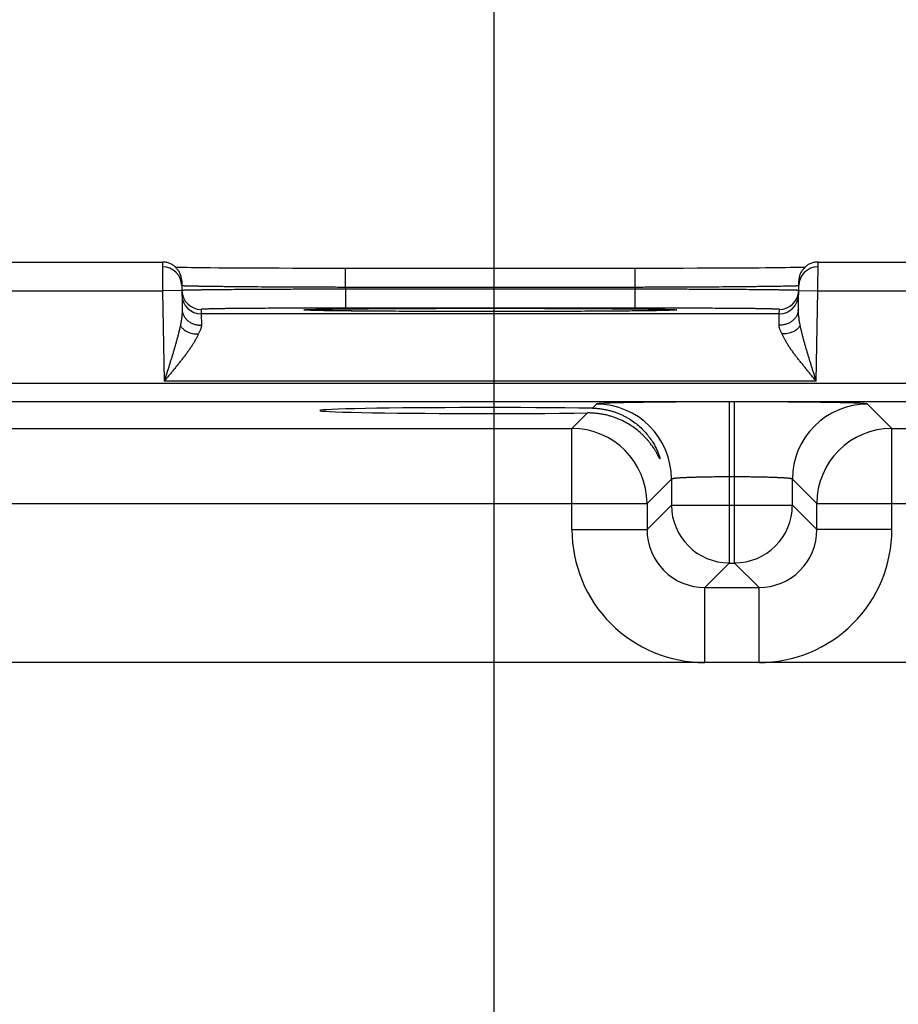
# Model space of a CAD drawing. Header units: inches. Extents: x 0 to 34, y 0 to 22.
# Tile 173 of 224: x 14.8 to 15.7, y 17.9 to 18.9. Entities that reach past the tile are written whole.
import ezdxf

# ---------------------------------------------------------------- set-up
doc = ezdxf.new("R2010")
doc.units = ezdxf.units.IN
doc.header["$LTSCALE"] = 1.87
doc.header["$MEASUREMENT"] = 0
doc.layers.get('0').update_dxf_attribs({"linetype": 'CONTINUOUS'})
doc.layers.add('DETAIL', color=7, linetype='CONTINUOUS')
doc.layers.add('DIMENSIONS', color=7, linetype='CONTINUOUS')
doc.styles.get("Standard").update_dxf_attribs({"font": 'txt', "width": 0.8})
doc.dimstyles.new('DIMSTYLE_1', dxfattribs={"dimtxt": 0.125, "dimasz": 0.18, "dimexe": 0.125, "dimexo": 0.0625, "dimgap": 0.03125, "dimtad": 0, "dimtih": 1, "dimtoh": 1, "dimdec": 3, "dimzin": 4, "dimdsep": 46, "dimtxsty": 'STANDARD', "dimblk": '_FILLED', "dimblk1": '_FILLED', "dimblk2": '_FILLED', "dimcen": 0.09, "dimadec": 0, "dimazin": 0, "dimtp": 0.01, "dimtm": 0.01, "dimtfac": 1, "dimtdec": 3, "dimtofl": 0, "dimtmove": 0, "dimatfit": 3, "dimldrblk": '_FILLED', "dimfxl": 1, "dimtolj": 1, "dimtzin": 4, "dimarcsym": 0})
doc.dimstyles.get("Standard").update_dxf_attribs({"dimtxt": 0.125, "dimasz": 0.18, "dimexe": 0.125, "dimexo": 0.0625, "dimgap": 0.09, "dimtad": 0, "dimtih": 1, "dimtoh": 1, "dimdec": 3, "dimzin": 4, "dimdsep": 46, "dimtxsty": 'STANDARD', "dimblk": '_FILLED', "dimblk1": '_FILLED', "dimblk2": '_FILLED', "dimcen": 0.09, "dimadec": 0, "dimazin": 0, "dimtol": 1, "dimtp": 0.01, "dimtm": 0.01, "dimtfac": 1, "dimtdec": 3, "dimtofl": 0, "dimtmove": 0, "dimatfit": 3, "dimldrblk": '_FILLED', "dimfxl": 1, "dimtolj": 1, "dimtzin": 4, "dimarcsym": 0})

# ---------------------------------------------------------------- blocks, each defined once
blk = doc.blocks.new('*D24')
at = {"layer": 'DIMENSIONS', "color": 2, "linetype": 'CONTINUOUS'}
blk.add_line((15.3238, 17.4359), (15.3238, 19.3691), dxfattribs=at)
at = {"layer": 'DIMENSIONS', "color": 2, "linetype": 'CONTINUOUS', "insert": (15.2613, 19.4316), "char_height": 0.125, "width": 1.425, "attachment_point": 1, "rotation": 90, "line_spacing_factor": 0.9}
blk.add_mtext('9.671{\\Ftxt.shx;\\W1.000000;\\H0.125000; }[245.64]', dxfattribs=at)
blk = doc.blocks.new('_FILLED')
at = {"color": 0, "linetype": 'BYBLOCK'}
blk.add_solid([(0, 0), (-1, 0.1736), (-1, -0.1736)], dxfattribs=at)
blk = doc.blocks.new('*D25')
at = {"layer": 'DIMENSIONS', "color": 2, "linetype": 'CONTINUOUS'}
blk.add_line((20.5448, 17.4359), (20.5448, 19.3691), dxfattribs=at)
at = {"layer": 'DIMENSIONS', "color": 2, "linetype": 'CONTINUOUS', "insert": (20.4823, 19.4316), "char_height": 0.125, "width": 1.525, "attachment_point": 1, "rotation": 90, "line_spacing_factor": 0.9}
blk.add_mtext('14.892{\\Ftxt.shx;\\W1.000000;\\H0.125000; }[378.26]', dxfattribs=at)
blk = doc.blocks.new('*D31')
at = {"layer": 'DIMENSIONS', "color": 2, "linetype": 'CONTINUOUS'}
blk.add_line((21.7817, 18.0417), (21.7817, 19.3691), dxfattribs=at)
at = {"layer": 'DIMENSIONS', "color": 2, "linetype": 'CONTINUOUS', "insert": (21.7192, 19.4316), "char_height": 0.125, "width": 1.525, "attachment_point": 1, "rotation": 90, "line_spacing_factor": 0.9}
blk.add_mtext('16.129{\\Ftxt.shx;\\W1.000000;\\H0.125000; }[409.67]', dxfattribs=at)

msp = doc.modelspace()

# ---------------------------------------------------------------- linework, layer by layer
at = {"color": 7, "linetype": 'CONTINUOUS'}
for p, q in [((14.7302, 18.6816), (14.9792, 18.6816)), ((14.9792, 18.6816), (14.9794, 18.6516)), ((15.66, 18.6516), (15.6602, 18.6816)), ((15.6602, 18.6816), (15.9092, 18.6816)), ((14.996, 18.676), (14.9931, 18.676)), ((15, 18.6759), (14.996, 18.676)), ((15.0048, 18.6758), (15, 18.6759)), ((15.0092, 18.6757), (15.0048, 18.6758)), ((15.0146, 18.6757), (15.0092, 18.6757)), ((15.0211, 18.6756), (15.0146, 18.6757)), ((15.0287, 18.6755), (15.0211, 18.6756)), ((15.0376, 18.6754), (15.0287, 18.6755)), ((15.0446, 18.6754), (15.0376, 18.6754)), ((15.0523, 18.6753), (15.0446, 18.6754)), ((15.0605, 18.6753), (15.0523, 18.6753)), ((15.0689, 18.6752), (15.0605, 18.6753)), ((15.0776, 18.6752), (15.0689, 18.6752)), ((15.0866, 18.6751), (15.0776, 18.6752)), ((15.1004, 18.6751), (15.0866, 18.6751)), ((15.1147, 18.675), (15.1004, 18.6751)), ((15.1294, 18.675), (15.1147, 18.675)), ((15.1443, 18.675), (15.1294, 18.675)), ((15.1594, 18.675), (15.1443, 18.675)), ((15.4701, 18.675), (15.1594, 18.675)), ((15.1693, 18.6553), (15.1693, 18.675)), ((15.4701, 18.6553), (15.4701, 18.675)), ((15.4851, 18.675), (15.4701, 18.675)), ((15.5001, 18.675), (15.4851, 18.675)), ((15.515, 18.675), (15.5001, 18.675)), ((15.5485, 18.6751), (15.5344, 18.6751)), ((15.5575, 18.6752), (15.5485, 18.6751)), ((15.5664, 18.6752), (15.5575, 18.6752)), ((15.575, 18.6752), (15.5664, 18.6752)), ((15.5832, 18.6753), (15.575, 18.6752)), ((15.5912, 18.6754), (15.5832, 18.6753)), ((15.5988, 18.6754), (15.5912, 18.6754)), ((15.6059, 18.6755), (15.5988, 18.6754)), ((15.6123, 18.6755), (15.6059, 18.6755)), ((15.6201, 18.6756), (15.6123, 18.6755)), ((15.6264, 18.6757), (15.6201, 18.6756)), ((15.6315, 18.6758), (15.6264, 18.6757)), ((15.6358, 18.6758), (15.6315, 18.6758)), ((15.6394, 18.6759), (15.6358, 18.6758)), ((15.6434, 18.676), (15.6394, 18.6759)), ((15.6463, 18.676), (15.6434, 18.676)), ((14.9992, 18.662), (14.9997, 18.6322)), ((15.6397, 18.6322), (15.6402, 18.662)), ((14.73, 18.6516), (14.9794, 18.6516)), ((14.9994, 18.652), (14.9794, 18.6516)), ((14.9794, 18.6516), (14.981, 18.5578)), ((15.4701, 18.6553), (15.1693, 18.6553)), ((15.1693, 18.6553), (15.1693, 18.6534)), ((15.47, 18.6534), (15.1693, 18.6534)), ((15.1693, 18.6534), (15.1694, 18.6337)), ((15.4701, 18.6553), (15.47, 18.6534)), ((15.47, 18.6534), (15.47, 18.6337)), ((15.64, 18.652), (15.66, 18.6516)), ((15.6583, 18.5578), (15.66, 18.6516)), ((15.66, 18.6516), (15.9094, 18.6516)), ((15.0194, 18.6324), (15.0194, 18.6278)), ((15.6199, 18.6278), (15.0194, 18.6278)), ((15.0194, 18.6278), (15.0197, 18.616)), ((15.1283, 18.6317), (15.1282, 18.6317)), ((15.1282, 18.6317), (15.1282, 18.6317)), ((15.1284, 18.6317), (15.1283, 18.6317)), ((15.1286, 18.6316), (15.1284, 18.6317)), ((15.1288, 18.6316), (15.1286, 18.6316)), ((15.129, 18.6316), (15.1288, 18.6316)), ((15.1294, 18.6316), (15.129, 18.6316)), ((15.13, 18.6316), (15.1294, 18.6316)), ((15.1307, 18.6315), (15.13, 18.6316)), ((15.1316, 18.6315), (15.1307, 18.6315)), ((15.1331, 18.6314), (15.1316, 18.6315)), ((15.1349, 18.6314), (15.1331, 18.6314)), ((15.1373, 18.6313), (15.1349, 18.6314)), ((15.1402, 18.6313), (15.1373, 18.6313)), ((15.1438, 18.6312), (15.1402, 18.6313)), ((15.1471, 18.6311), (15.1438, 18.6312)), ((15.1511, 18.6311), (15.1471, 18.6311)), ((15.1559, 18.631), (15.1511, 18.6311)), ((15.1615, 18.6309), (15.1559, 18.631)), ((15.168, 18.6308), (15.1615, 18.6309)), ((15.1757, 18.6308), (15.168, 18.6308)), ((15.47, 18.6337), (15.1694, 18.6337)), ((15.1851, 18.6307), (15.1757, 18.6308)), ((15.1925, 18.6306), (15.1851, 18.6307)), ((15.2005, 18.6306), (15.1925, 18.6306)), ((15.2087, 18.6305), (15.2005, 18.6306)), ((15.2173, 18.6305), (15.2087, 18.6305)), ((15.2262, 18.6304), (15.2173, 18.6305)), ((15.2353, 18.6304), (15.2262, 18.6304)), ((15.2447, 18.6303), (15.2353, 18.6304)), ((15.2591, 18.6303), (15.2447, 18.6303)), ((15.274, 18.6303), (15.2591, 18.6303)), ((15.2891, 18.6302), (15.274, 18.6303)), ((15.3044, 18.6302), (15.2891, 18.6302)), ((15.3197, 18.6302), (15.3044, 18.6302)), ((15.3349, 18.6302), (15.3197, 18.6302)), ((15.3501, 18.6302), (15.3349, 18.6302)), ((15.3652, 18.6303), (15.3501, 18.6302)), ((15.38, 18.6303), (15.3652, 18.6303)), ((15.3944, 18.6303), (15.38, 18.6303)), ((15.4037, 18.6304), (15.3944, 18.6303)), ((15.4128, 18.6304), (15.4037, 18.6304)), ((15.4217, 18.6305), (15.4128, 18.6304)), ((15.4302, 18.6305), (15.4217, 18.6305)), ((15.4385, 18.6306), (15.4302, 18.6305)), ((15.4464, 18.6306), (15.4385, 18.6306)), ((15.4539, 18.6307), (15.4464, 18.6306)), ((15.4612, 18.6307), (15.4539, 18.6307)), ((15.4678, 18.6308), (15.4612, 18.6307)), ((15.4735, 18.6309), (15.4678, 18.6308)), ((15.4805, 18.631), (15.4735, 18.6309)), ((15.4861, 18.631), (15.4805, 18.631)), ((15.4906, 18.6311), (15.4861, 18.631)), ((15.4943, 18.6312), (15.4906, 18.6311)), ((15.4982, 18.6312), (15.4943, 18.6312)), ((15.5013, 18.6313), (15.4982, 18.6312)), ((15.5037, 18.6314), (15.5013, 18.6313)), ((15.5058, 18.6314), (15.5037, 18.6314)), ((15.5075, 18.6315), (15.5058, 18.6314)), ((15.5085, 18.6315), (15.5075, 18.6315)), ((15.5094, 18.6316), (15.5085, 18.6315)), ((15.5099, 18.6316), (15.5094, 18.6316)), ((15.5104, 18.6316), (15.5099, 18.6316)), ((15.5106, 18.6316), (15.5104, 18.6316)), ((15.5108, 18.6316), (15.5106, 18.6316)), ((15.511, 18.6317), (15.5108, 18.6316)), ((15.5111, 18.6317), (15.511, 18.6317)), ((15.5112, 18.6317), (15.5111, 18.6317)), ((15.5111, 18.6317), (15.5111, 18.6317)), ((15.5112, 18.6317), (15.5112, 18.6317)), ((15.6197, 18.616), (15.6199, 18.6278)), ((15.6199, 18.6278), (15.62, 18.6324)), ((21.3484, 18.5556), (8.3781, 18.5556)), ((15.6583, 18.5578), (14.981, 18.5578)), ((21.3484, 18.5366), (8.3781, 18.5366)), ((15.4299, 18.5341), (15.4257, 18.5299)), ((15.5735, 18.5365), (15.5679, 18.5365)), ((15.5679, 18.5365), (15.5679, 18.3691)), ((15.5735, 18.3691), (15.5735, 18.5365)), ((15.7368, 18.5088), (15.7114, 18.5341)), ((15.4207, 18.5249), (15.4045, 18.5088)), ((14.8068, 18.5088), (15.4045, 18.5088)), ((15.4045, 18.4038), (15.4045, 18.5088)), ((15.7368, 18.5088), (16.3345, 18.5088)), ((15.7368, 18.4038), (15.7368, 18.5088)), ((15.5079, 18.4561), (15.4825, 18.4308)), ((15.5079, 18.4561), (15.5079, 18.4291)), ((15.5735, 18.4585), (15.5679, 18.4585)), ((15.6335, 18.4291), (15.6335, 18.4561)), ((15.6588, 18.4308), (15.6335, 18.4561)), ((14.7288, 18.4308), (15.4825, 18.4308)), ((15.4825, 18.4308), (15.4825, 18.4038)), ((15.5079, 18.4291), (15.4825, 18.4038)), ((15.5079, 18.4291), (15.6335, 18.4291)), ((15.6335, 18.4291), (15.6588, 18.4038)), ((15.6588, 18.4308), (16.4125, 18.4308)), ((15.6588, 18.4038), (15.6588, 18.4308)), ((15.4045, 18.4038), (15.4825, 18.4038)), ((15.7368, 18.4038), (15.6588, 18.4038)), ((15.5679, 18.3691), (15.5425, 18.3438)), ((15.5679, 18.3691), (15.5735, 18.3691)), ((15.5735, 18.3691), (15.5988, 18.3438)), ((15.5425, 18.3438), (15.5988, 18.3438)), ((15.5425, 18.2658), (15.5425, 18.3438)), ((15.5988, 18.2658), (15.5988, 18.3438)), ((21.1876, 18.2658), (8.521, 18.2658))]:
    msp.add_line(p, q, dxfattribs=at)
for points in [[(14.9992, 18.662), (14.9992, 18.6629), (14.9991, 18.6639), (14.9989, 18.6648), (14.9988, 18.6657), (14.9986, 18.6666), (14.9983, 18.6675), (14.998, 18.6684), (14.9977, 18.6692), (14.9973, 18.6701), (14.9969, 18.6709), (14.9965, 18.6717), (14.996, 18.6725), (14.9955, 18.6733), (14.9949, 18.674), (14.9943, 18.6747), (14.9937, 18.6754), (14.993, 18.6761), (14.9923, 18.6767), (14.9916, 18.6773), (14.9909, 18.6779), (14.9901, 18.6784), (14.9893, 18.6789), (14.9885, 18.6793), (14.9877, 18.6798), (14.9868, 18.6801), (14.986, 18.6805), (14.9851, 18.6808), (14.9842, 18.681), (14.9833, 18.6812), (14.9824, 18.6814), (14.9815, 18.6815), (14.9805, 18.6816), (14.9796, 18.6816), (14.9792, 18.6816)], [(15.6602, 18.6816), (15.6598, 18.6816), (15.6588, 18.6816), (15.6579, 18.6815), (15.657, 18.6814), (15.6561, 18.6812), (15.6552, 18.681), (15.6543, 18.6808), (15.6534, 18.6805), (15.6525, 18.6801), (15.6517, 18.6798), (15.6508, 18.6793), (15.65, 18.6789), (15.6492, 18.6784), (15.6485, 18.6779), (15.6477, 18.6773), (15.647, 18.6767), (15.6463, 18.6761), (15.6457, 18.6754), (15.6451, 18.6747), (15.6445, 18.674), (15.6439, 18.6733), (15.6434, 18.6725), (15.6429, 18.6717), (15.6424, 18.6709), (15.642, 18.6701), (15.6417, 18.6692), (15.6413, 18.6684), (15.641, 18.6675), (15.6408, 18.6666), (15.6406, 18.6657), (15.6404, 18.6648), (15.6403, 18.6639), (15.6402, 18.6629), (15.6402, 18.662)], [(15.5344, 18.6751), (15.5199, 18.675), (15.515, 18.675)]]:
    msp.add_lwpolyline(points, dxfattribs=at)
for centre, radius, start, end in [((14.9793, 18.6566), 0.02, 1.3354, 90.0013), ((15.6601, 18.6566), 0.02, 89.9987, 178.6536), ((15.0194, 18.6524), 0.02, 181, 181.2436), ((15.0194, 18.6524), 0.02, 181.2449, 269.9994), ((15.0194, 18.6478), 0.02, 181.0012, 270.0013), ((15.6199, 18.6478), 0.02, 269.9987, 358.9988), ((15.62, 18.6524), 0.02, 270.0006, 358.7551), ((15.62, 18.6524), 0.02, 358.7564, 359), ((15.4299, 18.4561), 0.078, 0.0209, 89.9791), ((15.7115, 18.4561), 0.078, 90.0209, 179.9791), ((15.4045, 18.4308), 0.078, 0.0209, 89.9791), ((15.7368, 18.4308), 0.078, 90.0209, 179.9791), ((15.5679, 18.4292), 0.06, 180.0209, 269.9791), ((15.5734, 18.4292), 0.06, 270.0209, 359.9791), ((15.5425, 18.4038), 0.138, 179.9966, 270.0034), ((15.5425, 18.4037), 0.06, 179.9636, 270.0364), ((15.5988, 18.4038), 0.138, 269.9966, 0.0034), ((15.5989, 18.4037), 0.06, 269.9636, 0.0364)]:
    msp.add_arc(centre, radius, start, end, dxfattribs=at)
msp.add_ellipse((15.3197, 18.5274), major_axis=(0.1771, 0), ratio=0.017455, start_param=0.92934, end_param=5.318939, dxfattribs=at)
for points, knots in [([(15.1693, 18.6553), (15.1637, 18.6553), (15.1527, 18.6554), (15.1362, 18.6554), (15.1201, 18.6555), (15.1044, 18.6555), (15.0894, 18.6556), (15.0751, 18.6557), (15.0638, 18.6558), (15.0552, 18.6559), (15.0492, 18.6559), (15.0434, 18.656), (15.038, 18.6561), (15.0329, 18.6561), (15.0281, 18.6562), (15.0236, 18.6563), (15.0195, 18.6563), (15.0157, 18.6564), (15.0128, 18.6564), (15.0107, 18.6565), (15.0093, 18.6565), (15.0079, 18.6565), (15.0066, 18.6566), (15.0055, 18.6566), (15.0044, 18.6566), (15.0034, 18.6567), (15.0026, 18.6567), (15.0018, 18.6567), (15.0012, 18.6568), (15.0007, 18.6568), (15.0003, 18.6568), (15.0001, 18.6568), (14.9999, 18.6569), (14.9997, 18.6569), (14.9996, 18.6569), (14.9995, 18.6569), (14.9994, 18.6569), (14.9994, 18.6569), (14.9994, 18.6569), (14.9993, 18.6569), (14.9993, 18.657), (14.9993, 18.657), (14.9993, 18.657), (14.9993, 18.657), (14.9993, 18.657), (14.9993, 18.657)], [0, 0, 0, 0, 0.097983, 0.195025, 0.29019, 0.382562, 0.471254, 0.555409, 0.634219, 0.671379, 0.706923, 0.740764, 0.772821, 0.803017, 0.831279, 0.857539, 0.881733, 0.903804, 0.923698, 0.932814, 0.941368, 0.949355, 0.956771, 0.963611, 0.96987, 0.975546, 0.980634, 0.985132, 0.989038, 0.992349, 0.993781, 0.995063, 0.996197, 0.997181, 0.998015, 0.998701, 0.998988, 0.999238, 0.999451, 0.999627, 0.999768, 0.999874, 0.999915, 0.999949, 1, 1, 1, 1]), ([(15.6401, 18.657), (15.6401, 18.657), (15.6401, 18.657), (15.6401, 18.657), (15.6401, 18.657), (15.6401, 18.657), (15.64, 18.6569), (15.64, 18.6569), (15.64, 18.6569), (15.6399, 18.6569), (15.6399, 18.6569), (15.6398, 18.6569), (15.6396, 18.6569), (15.6394, 18.6569), (15.6393, 18.6568), (15.639, 18.6568), (15.6387, 18.6568), (15.6382, 18.6568), (15.6375, 18.6567), (15.6368, 18.6567), (15.6359, 18.6567), (15.635, 18.6566), (15.6339, 18.6566), (15.6327, 18.6566), (15.6315, 18.6565), (15.6301, 18.6565), (15.6287, 18.6565), (15.6265, 18.6564), (15.6236, 18.6564), (15.6199, 18.6563), (15.6158, 18.6563), (15.6113, 18.6562), (15.6065, 18.6561), (15.6014, 18.6561), (15.5959, 18.656), (15.5902, 18.6559), (15.5841, 18.6559), (15.5756, 18.6558), (15.5642, 18.6557), (15.5499, 18.6556), (15.5349, 18.6555), (15.5193, 18.6555), (15.5031, 18.6554), (15.4867, 18.6554), (15.4756, 18.6553), (15.4701, 18.6553)], [0, 0, 0, 0, 0.000051, 0.000085, 0.000126, 0.000232, 0.000373, 0.000549, 0.000762, 0.001012, 0.001299, 0.001985, 0.002819, 0.003803, 0.004937, 0.006219, 0.007651, 0.010962, 0.014867, 0.019366, 0.024454, 0.03013, 0.036389, 0.043229, 0.050645, 0.058632, 0.067186, 0.076302, 0.096196, 0.118267, 0.142461, 0.168721, 0.196983, 0.227179, 0.259236, 0.293077, 0.328621, 0.365781, 0.444591, 0.528746, 0.617438, 0.70981, 0.804975, 0.902017, 1, 1, 1, 1]), ([(15.1693, 18.6534), (15.1639, 18.6534), (15.153, 18.6534), (15.1368, 18.6533), (15.121, 18.6533), (15.1055, 18.6532), (15.0907, 18.6531), (15.0766, 18.653), (15.0634, 18.653), (15.0512, 18.6529), (15.0416, 18.6528), (15.0346, 18.6527), (15.0297, 18.6527), (15.0252, 18.6526), (15.0211, 18.6526), (15.0173, 18.6525), (15.0138, 18.6525), (15.0107, 18.6525), (15.0079, 18.6524), (15.0059, 18.6524), (15.0044, 18.6523), (15.0035, 18.6523), (15.0027, 18.6523), (15.0019, 18.6523), (15.0013, 18.6522), (15.0007, 18.6522), (15.0003, 18.6522), (15, 18.6522), (14.9999, 18.6522), (14.9997, 18.6521), (14.9996, 18.6521), (14.9995, 18.6521), (14.9995, 18.6521), (14.9994, 18.6521)], [0, 0, 0, 0, 0.096349, 0.191801, 0.285471, 0.376486, 0.463999, 0.547198, 0.625308, 0.697603, 0.763411, 0.793688, 0.822119, 0.848638, 0.873184, 0.895699, 0.916131, 0.934432, 0.950561, 0.96448, 0.970601, 0.976157, 0.981146, 0.985565, 0.989412, 0.992684, 0.995379, 0.99651, 0.997497, 0.998339, 0.999037, 0.99959, 1, 1, 1, 1]), ([(14.9994, 18.6521), (14.9994, 18.6521), (14.9994, 18.6521), (14.9994, 18.6521), (14.9994, 18.6521), (14.9994, 18.6521), (14.9994, 18.6521), (14.9994, 18.6521)], [0, 0, 0, 0, 0.404407, 0.700069, 0.808513, 0.892306, 1, 1, 1, 1]), ([(15.6399, 18.6521), (15.6399, 18.6521), (15.6399, 18.6521), (15.6398, 18.6521), (15.6396, 18.6521), (15.6395, 18.6522), (15.6393, 18.6522), (15.6391, 18.6522), (15.6387, 18.6522), (15.6381, 18.6522), (15.6375, 18.6523), (15.6367, 18.6523), (15.6359, 18.6523), (15.6349, 18.6523), (15.6335, 18.6524), (15.6314, 18.6524), (15.6287, 18.6525), (15.6256, 18.6525), (15.6221, 18.6525), (15.6183, 18.6526), (15.6141, 18.6526), (15.6096, 18.6527), (15.6048, 18.6527), (15.5977, 18.6528), (15.5882, 18.6529), (15.576, 18.653), (15.5627, 18.653), (15.5486, 18.6531), (15.5338, 18.6532), (15.5184, 18.6533), (15.5025, 18.6533), (15.4864, 18.6534), (15.4755, 18.6534), (15.47, 18.6534)], [0, 0, 0, 0, 0.00041, 0.000963, 0.001661, 0.002503, 0.003489, 0.004621, 0.007316, 0.010588, 0.014434, 0.018853, 0.023843, 0.029399, 0.03552, 0.049439, 0.065567, 0.083869, 0.104301, 0.126816, 0.151361, 0.17788, 0.206311, 0.236589, 0.302396, 0.374691, 0.452801, 0.536, 0.623514, 0.714529, 0.808198, 0.903651, 1, 1, 1, 1]), ([(15.64, 18.6521), (15.64, 18.6521), (15.64, 18.6521), (15.64, 18.6521), (15.64, 18.6521), (15.64, 18.6521), (15.6399, 18.6521), (15.6399, 18.6521)], [0, 0, 0, 0, 0.107695, 0.191488, 0.299931, 0.595594, 1, 1, 1, 1]), ([(14.9997, 18.6322), (14.9997, 18.6316), (14.9997, 18.6303), (14.9996, 18.6283), (14.9994, 18.6263), (14.9992, 18.6242), (14.9989, 18.6221), (14.9985, 18.62), (14.9982, 18.6179), (14.9979, 18.6164), (14.9978, 18.6157)], [0, 0, 0, 0, 0.116154, 0.235225, 0.357079, 0.481507, 0.608268, 0.737103, 0.86776, 1, 1, 1, 1]), ([(14.9997, 18.6322), (14.9997, 18.6317), (14.9998, 18.6306), (15.0001, 18.629), (15.0006, 18.6275), (15.0013, 18.6259), (15.0021, 18.6245), (15.0032, 18.6231), (15.0043, 18.6218), (15.0057, 18.6207), (15.0071, 18.6196), (15.0087, 18.6186), (15.0104, 18.6178), (15.0121, 18.6172), (15.014, 18.6166), (15.0158, 18.6162), (15.0178, 18.616), (15.0191, 18.616), (15.0197, 18.616)], [0, 0, 0, 0, 0.05666, 0.113558, 0.170923, 0.228958, 0.287836, 0.34769, 0.408614, 0.470654, 0.533815, 0.59806, 0.663313, 0.729467, 0.796382, 0.863898, 0.931835, 1, 1, 1, 1]), ([(15.1694, 18.6337), (15.1645, 18.6337), (15.1547, 18.6337), (15.1402, 18.6337), (15.1259, 18.6337), (15.1121, 18.6336), (15.0988, 18.6336), (15.0863, 18.6335), (15.0762, 18.6335), (15.0687, 18.6334), (15.0633, 18.6334), (15.0583, 18.6333), (15.0535, 18.6333), (15.0489, 18.6332), (15.0447, 18.6332), (15.0408, 18.6331), (15.0371, 18.6331), (15.0338, 18.633), (15.0313, 18.6329), (15.0294, 18.6329), (15.0281, 18.6329), (15.0269, 18.6328), (15.0258, 18.6328), (15.0248, 18.6328), (15.0239, 18.6328), (15.023, 18.6327), (15.0223, 18.6327), (15.0216, 18.6327), (15.021, 18.6326), (15.0205, 18.6326), (15.0202, 18.6326), (15.0199, 18.6325), (15.0198, 18.6325), (15.0196, 18.6325), (15.0196, 18.6325), (15.0195, 18.6325), (15.0195, 18.6325), (15.0194, 18.6325), (15.0194, 18.6325), (15.0194, 18.6325), (15.0194, 18.6325), (15.0194, 18.6324), (15.0194, 18.6324), (15.0194, 18.6324), (15.0194, 18.6324), (15.0194, 18.6324)], [0, 0, 0, 0, 0.098034, 0.195125, 0.290337, 0.382753, 0.47148, 0.555663, 0.63449, 0.671655, 0.707201, 0.741041, 0.773094, 0.803283, 0.831535, 0.857782, 0.881961, 0.904015, 0.923889, 0.932994, 0.941536, 0.949512, 0.956915, 0.963742, 0.969988, 0.97565, 0.980725, 0.985209, 0.989101, 0.992397, 0.995097, 0.996224, 0.997201, 0.998028, 0.998707, 0.998991, 0.999238, 0.999449, 0.999623, 0.999762, 0.999868, 0.999909, 0.999944, 0.999973, 1, 1, 1, 1]), ([(15.1282, 18.6316), (15.1281, 18.6316), (15.1278, 18.6317), (15.1275, 18.6317), (15.1272, 18.6317), (15.1269, 18.6317), (15.1267, 18.6318), (15.1265, 18.6318), (15.1263, 18.6318), (15.1262, 18.6318), (15.1261, 18.6318), (15.1261, 18.6318), (15.126, 18.6319), (15.126, 18.6319), (15.126, 18.6319), (15.126, 18.6319), (15.126, 18.6319), (15.126, 18.6319), (15.126, 18.6319), (15.126, 18.6319), (15.126, 18.6319), (15.126, 18.6319), (15.126, 18.6319), (15.1261, 18.6319), (15.1261, 18.632), (15.1262, 18.632), (15.1262, 18.632), (15.1263, 18.632), (15.1264, 18.632), (15.1265, 18.632), (15.1266, 18.632), (15.1268, 18.632), (15.127, 18.6321), (15.1273, 18.6321), (15.1277, 18.6321), (15.128, 18.6321), (15.1284, 18.6322), (15.1288, 18.6322), (15.1293, 18.6322), (15.13, 18.6322), (15.1309, 18.6323), (15.1322, 18.6323), (15.1335, 18.6324), (15.135, 18.6324), (15.1373, 18.6325), (15.1405, 18.6325), (15.1446, 18.6326), (15.1493, 18.6327), (15.1545, 18.6328), (15.1602, 18.6329), (15.1663, 18.6329), (15.1729, 18.633), (15.1799, 18.6331), (15.1873, 18.6331), (15.1951, 18.6332), (15.2032, 18.6332), (15.2117, 18.6333), (15.2236, 18.6334), (15.2391, 18.6334), (15.2584, 18.6335), (15.2785, 18.6336), (15.299, 18.6336), (15.3127, 18.6336), (15.3197, 18.6336)], [0, 0, 0, 0, 0.00192, 0.003663, 0.005229, 0.006618, 0.007829, 0.008863, 0.009721, 0.010401, 0.010676, 0.010907, 0.011096, 0.011242, 0.011349, 0.011389, 0.011423, 0.011452, 0.011482, 0.011515, 0.011556, 0.011662, 0.011809, 0.011997, 0.012228, 0.012502, 0.012821, 0.013183, 0.01359, 0.01404, 0.014535, 0.015658, 0.016957, 0.018434, 0.020089, 0.02192, 0.023928, 0.026112, 0.028473, 0.03101, 0.036608, 0.042902, 0.049888, 0.057562, 0.065919, 0.084654, 0.106037, 0.13001, 0.156501, 0.185432, 0.216724, 0.250283, 0.286011, 0.323809, 0.363563, 0.40516, 0.44848, 0.493397, 0.587497, 0.686371, 0.788875, 0.893823, 1, 1, 1, 1]), ([(15.3197, 18.6302), (15.3083, 18.6302), (15.2858, 18.6302), (15.2581, 18.6303), (15.2368, 18.6304), (15.2216, 18.6304), (15.2073, 18.6305), (15.1938, 18.6306), (15.1813, 18.6307), (15.1699, 18.6308), (15.1597, 18.6309), (15.1519, 18.631), (15.1464, 18.6311), (15.1427, 18.6312), (15.1394, 18.6313), (15.1365, 18.6313), (15.1339, 18.6314), (15.1319, 18.6315), (15.1306, 18.6315), (15.1297, 18.6316), (15.1289, 18.6316), (15.1284, 18.6316), (15.1282, 18.6316)], [0, 0, 0, 0, 0.178532, 0.351459, 0.434111, 0.51335, 0.58855, 0.659123, 0.724512, 0.784202, 0.837727, 0.884662, 0.905543, 0.924643, 0.941923, 0.957353, 0.9709, 0.982536, 0.987632, 0.992242, 0.996366, 1, 1, 1, 1]), ([(15.3197, 18.6336), (15.3266, 18.6336), (15.3404, 18.6336), (15.3609, 18.6336), (15.3809, 18.6335), (15.4002, 18.6334), (15.4157, 18.6334), (15.4277, 18.6333), (15.4361, 18.6332), (15.4443, 18.6332), (15.4521, 18.6331), (15.4595, 18.6331), (15.4665, 18.633), (15.473, 18.6329), (15.4792, 18.6329), (15.4848, 18.6328), (15.49, 18.6327), (15.4947, 18.6326), (15.4989, 18.6325), (15.5021, 18.6325), (15.5043, 18.6324), (15.5058, 18.6324), (15.5072, 18.6323), (15.5084, 18.6323), (15.5094, 18.6322), (15.5101, 18.6322), (15.5105, 18.6322), (15.511, 18.6322), (15.5113, 18.6321), (15.5117, 18.6321), (15.512, 18.6321), (15.5123, 18.6321), (15.5126, 18.632), (15.5128, 18.632), (15.5129, 18.632), (15.513, 18.632), (15.5131, 18.632), (15.5131, 18.632), (15.5132, 18.632), (15.5132, 18.632), (15.5133, 18.6319), (15.5133, 18.6319), (15.5134, 18.6319), (15.5134, 18.6319), (15.5134, 18.6319), (15.5134, 18.6319), (15.5134, 18.6319), (15.5134, 18.6319), (15.5134, 18.6319), (15.5134, 18.6319), (15.5134, 18.6319), (15.5133, 18.6319), (15.5133, 18.6318), (15.5133, 18.6318), (15.5132, 18.6318), (15.5131, 18.6318), (15.513, 18.6318), (15.5129, 18.6318), (15.5127, 18.6318), (15.5125, 18.6317), (15.5122, 18.6317), (15.5119, 18.6317), (15.5115, 18.6317), (15.5113, 18.6316), (15.5112, 18.6316)], [0, 0, 0, 0, 0.10617, 0.211111, 0.313609, 0.412477, 0.506573, 0.551488, 0.594807, 0.636403, 0.676157, 0.713955, 0.749684, 0.783244, 0.814537, 0.843471, 0.869964, 0.89394, 0.915327, 0.934066, 0.942425, 0.950102, 0.957091, 0.963388, 0.968988, 0.971526, 0.973889, 0.976075, 0.978085, 0.979918, 0.981574, 0.983052, 0.984354, 0.985478, 0.985973, 0.986425, 0.986832, 0.987195, 0.987515, 0.98779, 0.988022, 0.988211, 0.988358, 0.988466, 0.988506, 0.98854, 0.98857, 0.988599, 0.988632, 0.988672, 0.988778, 0.988924, 0.989111, 0.989341, 0.989615, 0.989933, 0.990294, 0.99115, 0.992182, 0.993391, 0.994778, 0.996342, 0.998082, 1, 1, 1, 1]), ([(15.5112, 18.6316), (15.5109, 18.6316), (15.5105, 18.6316), (15.5097, 18.6316), (15.5088, 18.6315), (15.5074, 18.6315), (15.5055, 18.6314), (15.5029, 18.6313), (15.4999, 18.6313), (15.4966, 18.6312), (15.493, 18.6311), (15.4874, 18.631), (15.4797, 18.6309), (15.4695, 18.6308), (15.4581, 18.6307), (15.4456, 18.6306), (15.4321, 18.6305), (15.4177, 18.6304), (15.4026, 18.6304), (15.3812, 18.6303), (15.3535, 18.6302), (15.3311, 18.6302), (15.3197, 18.6302)], [0, 0, 0, 0, 0.003631, 0.007751, 0.012359, 0.017452, 0.029083, 0.042625, 0.05805, 0.075327, 0.094422, 0.115301, 0.162232, 0.215754, 0.275442, 0.340832, 0.411406, 0.486611, 0.565854, 0.648512, 0.821452, 1, 1, 1, 1]), ([(15.62, 18.6324), (15.62, 18.6324), (15.62, 18.6324), (15.62, 18.6324), (15.62, 18.6324), (15.62, 18.6325), (15.62, 18.6325), (15.62, 18.6325), (15.6199, 18.6325), (15.6199, 18.6325), (15.6199, 18.6325), (15.6198, 18.6325), (15.6197, 18.6325), (15.6196, 18.6325), (15.6194, 18.6325), (15.6192, 18.6326), (15.6189, 18.6326), (15.6184, 18.6326), (15.6178, 18.6327), (15.6171, 18.6327), (15.6163, 18.6327), (15.6155, 18.6328), (15.6146, 18.6328), (15.6135, 18.6328), (15.6124, 18.6328), (15.6112, 18.6329), (15.6099, 18.6329), (15.6081, 18.6329), (15.6055, 18.633), (15.6022, 18.6331), (15.5986, 18.6331), (15.5947, 18.6332), (15.5904, 18.6332), (15.5859, 18.6333), (15.5811, 18.6333), (15.576, 18.6334), (15.5707, 18.6334), (15.5631, 18.6335), (15.5531, 18.6335), (15.5405, 18.6336), (15.5272, 18.6336), (15.5134, 18.6337), (15.4992, 18.6337), (15.4847, 18.6337), (15.4749, 18.6337), (15.47, 18.6337)], [0, 0, 0, 0, 0.000027, 0.000056, 0.000091, 0.000132, 0.000238, 0.000377, 0.000551, 0.000762, 0.001009, 0.001293, 0.001972, 0.002799, 0.003776, 0.004903, 0.007603, 0.010899, 0.014791, 0.019275, 0.02435, 0.030012, 0.036258, 0.043085, 0.050488, 0.058464, 0.067006, 0.076111, 0.095985, 0.118039, 0.142218, 0.168465, 0.196717, 0.226906, 0.258959, 0.292799, 0.328345, 0.36551, 0.444337, 0.52852, 0.617247, 0.709663, 0.804875, 0.901966, 1, 1, 1, 1]), ([(15.6397, 18.6322), (15.6396, 18.6317), (15.6396, 18.6306), (15.6392, 18.629), (15.6387, 18.6275), (15.6381, 18.6259), (15.6372, 18.6245), (15.6362, 18.6231), (15.635, 18.6218), (15.6337, 18.6207), (15.6323, 18.6196), (15.6307, 18.6186), (15.629, 18.6178), (15.6272, 18.6172), (15.6254, 18.6166), (15.6235, 18.6162), (15.6216, 18.616), (15.6203, 18.616), (15.6197, 18.616)], [0, 0, 0, 0, 0.05666, 0.113558, 0.170923, 0.228958, 0.287836, 0.34769, 0.408614, 0.470654, 0.533815, 0.59806, 0.663313, 0.729467, 0.796382, 0.863898, 0.931835, 1, 1, 1, 1]), ([(15.6416, 18.6157), (15.6415, 18.6164), (15.6412, 18.6179), (15.6408, 18.62), (15.6405, 18.6221), (15.6402, 18.6242), (15.6399, 18.6263), (15.6398, 18.6283), (15.6397, 18.6303), (15.6396, 18.6316), (15.6397, 18.6322)], [0, 0, 0, 0, 0.13224, 0.262897, 0.391732, 0.518491, 0.642922, 0.764775, 0.883846, 1, 1, 1, 1]), ([(14.9978, 18.6157), (14.9975, 18.6145), (14.997, 18.6122), (14.9962, 18.6087), (14.9953, 18.6051), (14.9943, 18.6015), (14.9933, 18.5979), (14.9923, 18.5943), (14.9913, 18.5907), (14.9902, 18.5871), (14.9891, 18.5834), (14.988, 18.5798), (14.9868, 18.5761), (14.9857, 18.5725), (14.9847, 18.5694), (14.9839, 18.567), (14.9834, 18.5651), (14.9828, 18.5633), (14.9822, 18.5615), (14.9816, 18.5596), (14.9812, 18.5584), (14.981, 18.5578)], [0, 0, 0, 0, 0.059251, 0.11935, 0.180143, 0.24151, 0.303358, 0.365611, 0.428205, 0.491089, 0.554216, 0.617547, 0.681046, 0.744681, 0.80842, 0.840321, 0.872238, 0.904167, 0.936106, 0.968052, 1, 1, 1, 1]), ([(14.9978, 18.6157), (14.9979, 18.6154), (14.9983, 18.6147), (14.999, 18.6138), (14.9998, 18.6129), (15.001, 18.6118), (15.0024, 18.6107), (15.0039, 18.6099), (15.0055, 18.609), (15.0077, 18.6082), (15.0105, 18.6074), (15.0134, 18.607), (15.0154, 18.6069), (15.0164, 18.6069)], [0, 0, 0, 0, 0.052352, 0.106034, 0.161167, 0.21783, 0.335781, 0.39712, 0.459933, 0.589534, 0.723643, 0.860962, 1, 1, 1, 1]), ([(15.0197, 18.616), (15.0197, 18.6156), (15.0197, 18.6149), (15.0195, 18.614), (15.0193, 18.6133), (15.0191, 18.6126), (15.0188, 18.6116), (15.0183, 18.6104), (15.0177, 18.6093), (15.0171, 18.6081), (15.0167, 18.6073), (15.0164, 18.6069)], [0, 0, 0, 0, 0.106963, 0.21891, 0.276933, 0.336335, 0.459222, 0.587385, 0.720491, 0.858156, 1, 1, 1, 1]), ([(15.6229, 18.6069), (15.6227, 18.6073), (15.6222, 18.6081), (15.6216, 18.6093), (15.6211, 18.6104), (15.6206, 18.6116), (15.6202, 18.6126), (15.62, 18.6133), (15.6198, 18.614), (15.6197, 18.6149), (15.6196, 18.6156), (15.6197, 18.616)], [0, 0, 0, 0, 0.141844, 0.27951, 0.412615, 0.540778, 0.663665, 0.723067, 0.78109, 0.893037, 1, 1, 1, 1]), ([(15.6416, 18.6157), (15.6414, 18.6154), (15.641, 18.6147), (15.6403, 18.6138), (15.6395, 18.6129), (15.6383, 18.6118), (15.637, 18.6107), (15.6355, 18.6099), (15.6338, 18.609), (15.6316, 18.6082), (15.6288, 18.6074), (15.6259, 18.607), (15.6239, 18.6069), (15.6229, 18.6069)], [0, 0, 0, 0, 0.052352, 0.106034, 0.161167, 0.21783, 0.335781, 0.39712, 0.459933, 0.589534, 0.723643, 0.860962, 1, 1, 1, 1]), ([(15.6583, 18.5578), (15.6582, 18.5584), (15.6578, 18.5596), (15.6572, 18.5615), (15.6566, 18.5633), (15.656, 18.5651), (15.6554, 18.567), (15.6546, 18.5694), (15.6537, 18.5725), (15.6525, 18.5761), (15.6514, 18.5798), (15.6503, 18.5834), (15.6492, 18.5871), (15.6481, 18.5907), (15.647, 18.5943), (15.646, 18.5979), (15.645, 18.6015), (15.6441, 18.6051), (15.6432, 18.6087), (15.6424, 18.6122), (15.6418, 18.6145), (15.6416, 18.6157)], [0, 0, 0, 0, 0.031948, 0.063894, 0.095833, 0.127762, 0.159679, 0.19158, 0.25532, 0.318954, 0.382453, 0.445784, 0.508911, 0.571795, 0.634389, 0.696642, 0.75849, 0.819857, 0.88065, 0.940749, 1, 1, 1, 1]), ([(15.0164, 18.6069), (15.0162, 18.6064), (15.0159, 18.6055), (15.0152, 18.604), (15.0145, 18.6026), (15.0137, 18.6011), (15.0129, 18.5996), (15.0117, 18.5976), (15.0101, 18.5951), (15.0084, 18.5926), (15.007, 18.5905), (15.0056, 18.5885), (15.0037, 18.5859), (15.0017, 18.5833), (15.0001, 18.5813), (14.9985, 18.5792), (14.9965, 18.5766), (14.9939, 18.5735), (14.9918, 18.5709), (14.9901, 18.5688), (14.9888, 18.5672), (14.9875, 18.5656), (14.9862, 18.5641), (14.9849, 18.5625), (14.9836, 18.5609), (14.9823, 18.5593), (14.9815, 18.5583), (14.981, 18.5578)], [0, 0, 0, 0, 0.025176, 0.051126, 0.077796, 0.105131, 0.133081, 0.161595, 0.220134, 0.280417, 0.311118, 0.342148, 0.405083, 0.46902, 0.501308, 0.533785, 0.599235, 0.665238, 0.731685, 0.765043, 0.798474, 0.831968, 0.865514, 0.8991, 0.932716, 0.966353, 1, 1, 1, 1]), ([(15.6583, 18.5578), (15.6579, 18.5583), (15.657, 18.5593), (15.6557, 18.5609), (15.6544, 18.5625), (15.6531, 18.5641), (15.6518, 18.5656), (15.6505, 18.5672), (15.6492, 18.5688), (15.6475, 18.5709), (15.6454, 18.5735), (15.6429, 18.5766), (15.6408, 18.5792), (15.6392, 18.5813), (15.6376, 18.5833), (15.6357, 18.5859), (15.6338, 18.5885), (15.6323, 18.5905), (15.6309, 18.5926), (15.6292, 18.5951), (15.6277, 18.5976), (15.6265, 18.5996), (15.6256, 18.6011), (15.6249, 18.6026), (15.6242, 18.604), (15.6235, 18.6055), (15.6231, 18.6064), (15.6229, 18.6069)], [0, 0, 0, 0, 0.033647, 0.067284, 0.1009, 0.134486, 0.168032, 0.201526, 0.234957, 0.268315, 0.334762, 0.400766, 0.466215, 0.498692, 0.53098, 0.594917, 0.657852, 0.688882, 0.719583, 0.779866, 0.838405, 0.866919, 0.894869, 0.922204, 0.948874, 0.974824, 1, 1, 1, 1]), ([(15.5679, 18.5365), (15.5657, 18.5365), (15.5612, 18.5365), (15.5523, 18.5365), (15.5414, 18.5365), (15.5284, 18.5364), (15.5158, 18.5363), (15.5037, 18.5362), (15.4922, 18.5361), (15.4814, 18.536), (15.4729, 18.5358), (15.4666, 18.5357), (15.4622, 18.5356), (15.458, 18.5356), (15.4541, 18.5355), (15.4504, 18.5354), (15.4471, 18.5353), (15.444, 18.5352), (15.4412, 18.5351), (15.4391, 18.535), (15.4375, 18.5349), (15.4364, 18.5348), (15.4355, 18.5348), (15.4346, 18.5347), (15.4337, 18.5347), (15.433, 18.5346), (15.4323, 18.5345), (15.4318, 18.5345), (15.4313, 18.5344), (15.4309, 18.5344), (15.4306, 18.5343), (15.4305, 18.5343), (15.4303, 18.5343), (15.4302, 18.5343), (15.4301, 18.5342), (15.43, 18.5342), (15.43, 18.5342), (15.43, 18.5342), (15.4299, 18.5342), (15.4299, 18.5341), (15.4299, 18.5341)], [0, 0, 0, 0, 0.048507, 0.0969, 0.192887, 0.287057, 0.378524, 0.466425, 0.549935, 0.628265, 0.700679, 0.734453, 0.766499, 0.796737, 0.8251, 0.851522, 0.875938, 0.898292, 0.918533, 0.936614, 0.944829, 0.952488, 0.959588, 0.966125, 0.972095, 0.977495, 0.98232, 0.986569, 0.99024, 0.993333, 0.994663, 0.995849, 0.996891, 0.997789, 0.998546, 0.999163, 0.99942, 0.999644, 0.999837, 1, 1, 1, 1]), ([(15.7114, 18.5341), (15.7114, 18.5341), (15.7114, 18.5342), (15.7114, 18.5342), (15.7114, 18.5342), (15.7113, 18.5342), (15.7113, 18.5342), (15.7112, 18.5343), (15.711, 18.5343), (15.7109, 18.5343), (15.7107, 18.5343), (15.7105, 18.5344), (15.7101, 18.5344), (15.7096, 18.5345), (15.709, 18.5345), (15.7084, 18.5346), (15.7076, 18.5347), (15.7068, 18.5347), (15.7059, 18.5348), (15.7049, 18.5348), (15.7039, 18.5349), (15.7023, 18.535), (15.7002, 18.5351), (15.6974, 18.5352), (15.6943, 18.5353), (15.6909, 18.5354), (15.6873, 18.5355), (15.6834, 18.5356), (15.6792, 18.5356), (15.6748, 18.5357), (15.6684, 18.5358), (15.6599, 18.536), (15.6491, 18.5361), (15.6377, 18.5362), (15.6256, 18.5363), (15.613, 18.5364), (15.6, 18.5365), (15.589, 18.5365), (15.5802, 18.5365), (15.5757, 18.5365), (15.5735, 18.5365)], [0, 0, 0, 0, 0.000163, 0.000356, 0.00058, 0.000837, 0.001454, 0.002211, 0.003109, 0.004151, 0.005337, 0.006667, 0.00976, 0.013431, 0.01768, 0.022505, 0.027905, 0.033875, 0.040412, 0.047512, 0.055171, 0.063386, 0.081467, 0.101708, 0.124062, 0.148478, 0.1749, 0.203263, 0.233501, 0.265547, 0.299321, 0.371735, 0.450065, 0.533575, 0.621476, 0.712943, 0.807113, 0.9031, 0.951493, 1, 1, 1, 1]), ([(15.496, 18.4775), (15.496, 18.4775), (15.4959, 18.4775), (15.4959, 18.4775), (15.4959, 18.4774), (15.4959, 18.4774), (15.4959, 18.4774), (15.4959, 18.4774), (15.4959, 18.4774), (15.4959, 18.4774), (15.4958, 18.4774), (15.4958, 18.4774), (15.4958, 18.4775), (15.4957, 18.4775), (15.4957, 18.4776), (15.4956, 18.4777), (15.4955, 18.4779), (15.4954, 18.478), (15.4953, 18.4782), (15.4952, 18.4785), (15.495, 18.4787), (15.4949, 18.4789), (15.4948, 18.4792), (15.4945, 18.4796), (15.4942, 18.4802), (15.4939, 18.4809), (15.4934, 18.4817), (15.493, 18.4825), (15.4925, 18.4834), (15.492, 18.4843), (15.4914, 18.4853), (15.4908, 18.4863), (15.4902, 18.4873), (15.4893, 18.4887), (15.488, 18.4904), (15.4865, 18.4926), (15.4848, 18.4948), (15.4829, 18.497), (15.4809, 18.4992), (15.4788, 18.5014), (15.4758, 18.5043), (15.4716, 18.5079), (15.466, 18.5118), (15.4599, 18.5154), (15.4544, 18.5181), (15.4496, 18.5199), (15.4459, 18.5212), (15.442, 18.5223), (15.438, 18.5233), (15.4339, 18.524), (15.4296, 18.5245), (15.4252, 18.5248), (15.4222, 18.5249), (15.4207, 18.5249)], [0, 0, 0, 0, 0.000407, 0.000746, 0.00102, 0.001238, 0.001416, 0.001583, 0.001775, 0.002014, 0.002314, 0.00268, 0.003116, 0.003624, 0.004856, 0.006377, 0.008184, 0.010273, 0.012635, 0.015264, 0.018151, 0.021288, 0.024665, 0.028272, 0.036141, 0.04482, 0.054239, 0.064331, 0.075035, 0.086297, 0.098068, 0.110304, 0.122967, 0.136023, 0.163202, 0.19165, 0.221222, 0.251814, 0.283347, 0.315765, 0.349033, 0.418017, 0.490252, 0.565803, 0.644819, 0.685702, 0.727532, 0.770341, 0.814157, 0.859009, 0.904921, 0.951913, 1, 1, 1, 1]), ([(15.4257, 18.5299), (15.4271, 18.5299), (15.4299, 18.5298), (15.4341, 18.5293), (15.4382, 18.5287), (15.4421, 18.5279), (15.4459, 18.5269), (15.4495, 18.5257), (15.453, 18.5244), (15.4564, 18.5229), (15.4596, 18.5213), (15.4637, 18.519), (15.4684, 18.5159), (15.4736, 18.5119), (15.4782, 18.5076), (15.4816, 18.5038), (15.4841, 18.5007), (15.4858, 18.4984), (15.4873, 18.4962), (15.4888, 18.4939), (15.4901, 18.4917), (15.4913, 18.4895), (15.4923, 18.4874), (15.4933, 18.4853), (15.4939, 18.4837), (15.4944, 18.4825), (15.4947, 18.4817), (15.495, 18.4809), (15.4953, 18.4802), (15.4955, 18.4796), (15.4956, 18.479), (15.4958, 18.4785), (15.4958, 18.4782), (15.4959, 18.4781), (15.4959, 18.4779), (15.4959, 18.4777), (15.4959, 18.4776), (15.496, 18.4776), (15.496, 18.4775)], [0, 0, 0, 0, 0.045848, 0.090638, 0.134397, 0.177155, 0.218947, 0.259811, 0.299782, 0.338898, 0.377193, 0.414702, 0.487453, 0.557361, 0.624534, 0.688972, 0.720131, 0.750534, 0.780127, 0.808833, 0.83655, 0.863141, 0.888426, 0.912168, 0.934064, 0.944202, 0.953728, 0.96258, 0.970691, 0.977993, 0.984413, 0.989882, 0.992239, 0.994335, 0.996163, 0.997719, 0.998997, 1, 1, 1, 1]), ([(15.5679, 18.4585), (15.566, 18.4585), (15.5621, 18.4585), (15.5564, 18.4585), (15.5507, 18.4584), (15.5452, 18.4583), (15.5408, 18.4583), (15.5374, 18.4582), (15.5341, 18.4581), (15.5303, 18.458), (15.5266, 18.4579), (15.5238, 18.4577), (15.5219, 18.4577), (15.5201, 18.4576), (15.5184, 18.4575), (15.5168, 18.4574), (15.5154, 18.4573), (15.514, 18.4572), (15.5128, 18.4571), (15.5117, 18.457), (15.5108, 18.4568), (15.5101, 18.4568), (15.5096, 18.4567), (15.5092, 18.4566), (15.509, 18.4566), (15.5087, 18.4565), (15.5085, 18.4564), (15.5083, 18.4564), (15.5082, 18.4563), (15.5081, 18.4563), (15.508, 18.4563), (15.508, 18.4562), (15.5079, 18.4562), (15.5079, 18.4562), (15.5079, 18.4561)], [0, 0, 0, 0, 0.096721, 0.192531, 0.286526, 0.377822, 0.465558, 0.507833, 0.548912, 0.627099, 0.699386, 0.733104, 0.765099, 0.795296, 0.823625, 0.85002, 0.87442, 0.896771, 0.917021, 0.935125, 0.951044, 0.964748, 0.970761, 0.976212, 0.981099, 0.985423, 0.989185, 0.992389, 0.995044, 0.996171, 0.997167, 0.998039, 0.998794, 1, 1, 1, 1]), ([(15.6335, 18.4561), (15.6334, 18.4562), (15.6334, 18.4562), (15.6334, 18.4562), (15.6333, 18.4563), (15.6333, 18.4563), (15.6332, 18.4563), (15.6331, 18.4564), (15.6329, 18.4564), (15.6327, 18.4565), (15.6324, 18.4566), (15.6321, 18.4566), (15.6318, 18.4567), (15.6313, 18.4568), (15.6306, 18.4568), (15.6296, 18.457), (15.6286, 18.4571), (15.6273, 18.4572), (15.626, 18.4573), (15.6245, 18.4574), (15.623, 18.4575), (15.6213, 18.4576), (15.6194, 18.4577), (15.6175, 18.4577), (15.6148, 18.4579), (15.6111, 18.458), (15.6072, 18.4581), (15.604, 18.4582), (15.6006, 18.4583), (15.5961, 18.4583), (15.5906, 18.4584), (15.585, 18.4585), (15.5793, 18.4585), (15.5754, 18.4585), (15.5735, 18.4585)], [0, 0, 0, 0, 0.001206, 0.001961, 0.002833, 0.003829, 0.004956, 0.007611, 0.010815, 0.014577, 0.018901, 0.023788, 0.029239, 0.035252, 0.048956, 0.064875, 0.082979, 0.103229, 0.12558, 0.14998, 0.176375, 0.204704, 0.234901, 0.266896, 0.300614, 0.372901, 0.451088, 0.492167, 0.534442, 0.622178, 0.713474, 0.807469, 0.903279, 1, 1, 1, 1])]:
    msp.add_open_spline(points, degree=3, knots=knots, dxfattribs=at)
for points in [[(15.0194, 18.6324), (15.0194, 18.6324), (15.0194, 18.6324), (15.0194, 18.6324)], [(15.62, 18.6324), (15.62, 18.6324), (15.62, 18.6324), (15.62, 18.6324)]]:
    msp.add_open_spline(points, degree=3, dxfattribs=at)

# ---------------------------------------------------------------- dimensions: what is measured, and where the dimension line sits
at = {"layer": 'DIMENSIONS', "color": 2, "linetype": 'CONTINUOUS'}
for feature_location, offset, origin, picture, middle in [((20.5448, 17.4359), (0, 1.9332), (5.6528, 17.3734), '*D25', (20.5448, 20.1941)), ((21.7817, 18.0417), (0, 1.3275), (5.6528, 17.9788), '*D31', (21.7817, 20.1941)), ((15.3238, 17.4359), (0, 1.9332), (5.6528, 17.3734), '*D24', (15.3238, 20.1441))]:
    dim = msp.add_ordinate_dim(feature_location=feature_location, offset=offset, dtype=1, origin=origin, dimstyle='DIMSTYLE_1', dxfattribs=at)
    dim.commit()
    dim.dimension.update_dxf_attribs({"geometry": picture, "text_midpoint": middle})

# ---------------------------------------------------------------- leaders
at = {"layer": 'DETAIL', "color": 2, "linetype": 'CONTINUOUS'}
msp.add_leader([(15.2403, 17.2948), (13.6023, 19.4427), (13.4223, 19.4427)], dimstyle='STANDARD', override={"dimtad": 0}, dxfattribs=at)

doc.saveas('drawing.dxf')
